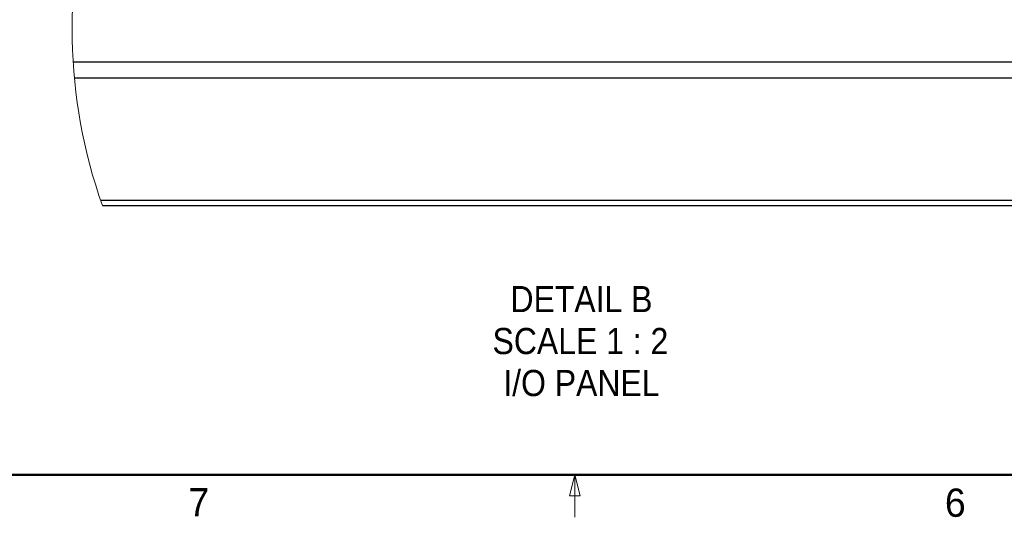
# Model space of a CAD drawing. Header units: millimetres. Extents: x 0 to 844, y -2 to 552.
# Tile 12 of 151: x 137 to 277, y 7 to 77. Entities that reach past the tile are written whole.
import ezdxf

# ---------------------------------------------------------------- set-up
doc = ezdxf.new("R2010")
doc.units = ezdxf.units.MM
doc.styles.add('SLDTEXTSTYLE0', font='GOTHIC.TTF', dxfattribs={"width": 0.913})
doc.styles.add('SLDTEXTSTYLE1', font='ARIAL.TTF', dxfattribs={"width": 0.948})

# ---------------------------------------------------------------- blocks, each defined once
blk = doc.blocks.new('SW_NOTE_0_11')
at = {"color": 0, "linetype": 'Continuous', "lineweight": 0, "attachment_point": 2, "style": 'SLDTEXTSTYLE0'}
for s, insert, char_height in [('DETAIL B', (9.67, 4.73), 3.704), ('SCALE 1 : 2', (9.52, -1.21), 3.7042), ('I/O PANEL', (9.66, -7.15), 3.704)]:
    blk.add_mtext(s, dxfattribs=dict(at, insert=insert, char_height=char_height))

msp = doc.modelspace()

# ---------------------------------------------------------------- linework, layer by layer
at = {"color": 7, "linetype": 'Continuous', "lineweight": 25}
for p, q in [((144.863, 71.137), (293.703, 71.137)), ((145.036, 68.892), (293.529, 68.892)), ((148.754, 51.557), (289.812, 51.557)), ((149.016, 50.807), (289.55, 50.807))]:
    msp.add_line(p, q, dxfattribs=at)
at = {"color": 7, "linetype": 'Continuous', "lineweight": 50}
msp.add_line((25.4, 12.7), (838.2, 12.7), dxfattribs=at)
at = {"color": 7, "linetype": 'Continuous', "lineweight": 18}
for p, q in [((215.9, 12.7), (215.15, 9.7)), ((215.9, 12.7), (215.9, 6.7)), ((215.9, 12.7), (216.65, 9.7)), ((216.65, 9.7), (215.15, 9.7))]:
    msp.add_line(p, q, dxfattribs=at)
msp.add_arc((219.283, 75.75), 74.563, 162.66173, 199.54338, dxfattribs=at)

# ---------------------------------------------------------------- block references
at = {"color": 7, "linetype": 'Continuous', "lineweight": 0}
msp.add_blockref('SW_NOTE_0_11', (207.174, 34.683), dxfattribs=at)

# ---------------------------------------------------------------- texts
at = {"color": 7, "linetype": 'Continuous', "lineweight": 0, "char_height": 4, "attachment_point": 2, "style": 'SLDTEXTSTYLE1'}
for s, insert in [('7', (162.659, 10.802)), ('6', (269.772, 10.745))]:
    msp.add_mtext(s, dxfattribs=dict(at, insert=insert))

doc.saveas('drawing.dxf')
